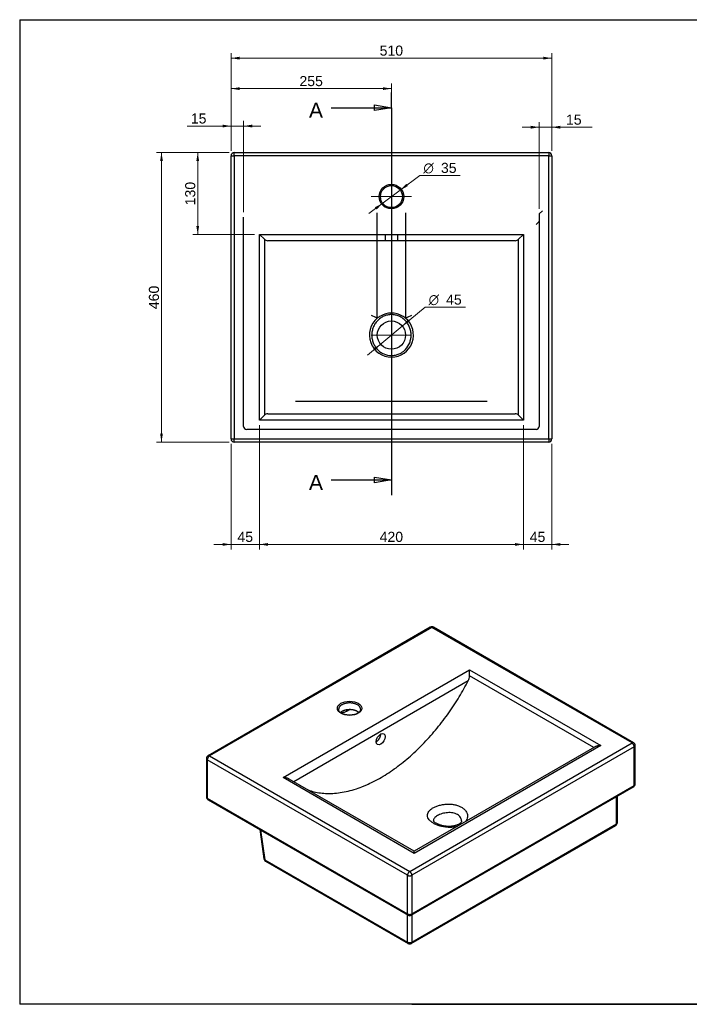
# Model space of a CAD drawing. Header units: millimetres. Extents: x 87 to 2348, y 58 to 1623.
# Tile 1 of 2: x 87 to 1152, y 58 to 1623. Entities that reach past the tile are written whole.
import ezdxf
from ezdxf.enums import TextEntityAlignment as Align
from ezdxf.lldxf.tags import DXFTag

# ---------------------------------------------------------------- set-up
doc = ezdxf.new("R2010")
doc.units = ezdxf.units.MM
for name, color, linetype in [('1', 7, 'Continuous'), ('Default', 7, 'Continuous'), ('Predefinito', 7, 'Continuous'), ('SQUARE_50-A', 7, 'Continuous')]:
    doc.layers.add(name, color=color, linetype=linetype)
doc.styles.add('SEACAD_arial_ttf', font='arial.ttf')
doc.styles.add('SEACAD_semeca1_ttf', font='semeca1.ttf')
tags = doc.linetypes.add('CENTER2', pattern=[28.575, 19.05, -3.175, 3.175, -3.175]).pattern_tags.tags
tags[10:11] = [DXFTag(74, 4), DXFTag(75, 0), DXFTag(340, '0'), DXFTag(46, 0.0), DXFTag(50, 0.0), DXFTag(44, 0.0), DXFTag(45, 0.0)]
tags[8:9] = [DXFTag(74, 4), DXFTag(75, 0), DXFTag(340, '0'), DXFTag(46, 0.0), DXFTag(50, 0.0), DXFTag(44, 0.0), DXFTag(45, 0.0)]
tags[6:7] = [DXFTag(74, 4), DXFTag(75, 0), DXFTag(340, '0'), DXFTag(46, 0.0), DXFTag(50, 0.0), DXFTag(44, 0.0), DXFTag(45, 0.0)]
tags[4:5] = [DXFTag(74, 4), DXFTag(75, 0), DXFTag(340, '0'), DXFTag(46, 0.0), DXFTag(50, 0.0), DXFTag(44, 0.0), DXFTag(45, 0.0)]
tags = doc.linetypes.add('HIDDEN2', pattern=[4.7625, 3.175, -1.5875]).pattern_tags.tags
tags[6:7] = [DXFTag(74, 4), DXFTag(75, 0), DXFTag(340, '0'), DXFTag(46, 0.0), DXFTag(50, 0.0), DXFTag(44, 0.0), DXFTag(45, 0.0)]
tags[4:5] = [DXFTag(74, 4), DXFTag(75, 0), DXFTag(340, '0'), DXFTag(46, 0.0), DXFTag(50, 0.0), DXFTag(44, 0.0), DXFTag(45, 0.0)]

# ---------------------------------------------------------------- blocks, each defined once
blk = doc.blocks.new('SEANNOT_GROUP')
at = {"layer": 'Default', "color": 136, "linetype": 'CENTER2', "lineweight": 9}
for p, q in [((678, 1373.6), (678, 1309.6)), ((710, 1341.6), (646, 1341.6))]:
    blk.add_line(p, q, dxfattribs=at)
blk = doc.blocks.new('SEANNOT_GROUP4')
at = {"layer": 'Default', "color": 136, "linetype": 'CENTER2', "lineweight": 9}
for p, q in [((678, 1153.6), (678, 1089.6)), ((710, 1121.6), (646, 1121.6))]:
    blk.add_line(p, q, dxfattribs=at)
blk = doc.blocks.new('SE1')
at = {"color": 7, "linetype": 'Continuous', "style": 'SEACAD_arial_ttf'}
blk.add_text('A', height=24, dxfattribs=at).set_placement((546.8, 1490.9), align=Align.TOP_LEFT)
blk = doc.blocks.new('SE2')
at = {"color": 7, "linetype": 'Continuous', "style": 'SEACAD_arial_ttf'}
blk.add_text('A', height=24, dxfattribs=at).set_placement((546.8, 899.5), align=Align.TOP_LEFT)
blk = doc.blocks.new('SE3')
at = {"color": 7, "linetype": 'Continuous'}
for points in [[(650.8, 1478.4), (650.8, 1487.5), (678, 1482.9), (650.8, 1478.4)], [(582, 1482.9), (678, 1482.9)]]:
    blk.add_lwpolyline(points, dxfattribs=at)
blk = doc.blocks.new('SE4')
at = {"color": 7, "linetype": 'Continuous'}
for points in [[(650.8, 887), (650.8, 896), (678, 891.5), (650.8, 887)], [(582, 891.5), (678, 891.5)]]:
    blk.add_lwpolyline(points, dxfattribs=at)
blk = doc.blocks.new('SE')
at = {"layer": 'Default', "color": 7, "linetype": 'CENTER2'}
for p, q in [((678, 1482.9), (678, 1506.9)), ((678, 891.5), (678, 867.5))]:
    blk.add_line(p, q, dxfattribs=at)
blk.add_lwpolyline([(678, 1482.9), (678, 891.5)], dxfattribs=at)
at = {"layer": 'Default'}
for name in ['SE1', 'SE3', 'SE2', 'SE4']:
    blk.add_blockref(name, (0, 0), dxfattribs=at)
blk = doc.blocks.new('GDimGGroup')
at = {"layer": 'Default', "linetype": 'Continuous', "lineweight": 9}
for points in [[(436.6, 1563.9), (423, 1561.6), (436.6, 1559.4)], [(919.4, 1563.9), (919.4, 1559.4), (933, 1561.6)]]:
    blk.add_hatch(color=136, dxfattribs=at).paths.add_polyline_path(points)
at = {"layer": 'Default', "color": 136, "linetype": 'Continuous', "lineweight": 9}
for p, q in [((423, 1414.6), (423, 1569.6)), ((933, 1414.6), (933, 1569.6)), ((423, 1561.6), (933, 1561.6))]:
    blk.add_line(p, q, dxfattribs=at)
at = {"layer": 'Default', "color": 136, "linetype": 'Continuous', "lineweight": 9, "style": 'SEACAD_arial_ttf'}
blk.add_text('510', height=16, dxfattribs=at).set_placement((659.2, 1581.6), align=Align.TOP_LEFT)
blk = doc.blocks.new('GDimGGroup1')
at = {"layer": 'Default', "linetype": 'Continuous', "lineweight": 9}
for points in [[(310.1, 1398), (314.6, 1398), (312.3, 1411.6)], [(310.1, 965.2), (312.3, 951.6), (314.6, 965.2)]]:
    blk.add_hatch(color=136, dxfattribs=at).paths.add_polyline_path(points)
at = {"layer": 'Default', "color": 136, "linetype": 'Continuous', "lineweight": 9}
for p, q in [((420, 1411.6), (304.3, 1411.6)), ((312.3, 1411.6), (312.3, 951.6)), ((420, 951.6), (304.3, 951.6))]:
    blk.add_line(p, q, dxfattribs=at)
at = {"layer": 'Default', "color": 136, "linetype": 'Continuous', "lineweight": 9, "style": 'SEACAD_arial_ttf'}
blk.add_text('460', height=16, rotation=90, dxfattribs=at).set_placement((292.3, 1162.8), align=Align.TOP_LEFT)
blk = doc.blocks.new('GDimGGroup2')
at = {"layer": 'Default', "linetype": 'Continuous', "lineweight": 9}
for points in [[(704.3, 1146.4), (695.3, 1136), (707.2, 1142.9)], [(648.8, 1100.3), (651.7, 1096.8), (660.7, 1107.2)]]:
    blk.add_hatch(color=136, dxfattribs=at).paths.add_polyline_path(points)
at = {"layer": 'Default', "color": 136, "linetype": 'Continuous', "lineweight": 9}
for p, q in [((695.3, 1136), (731.5, 1166)), ((731.5, 1166), (795.6, 1166)), ((639.8, 1089.9), (695.3, 1136))]:
    blk.add_line(p, q, dxfattribs=at)
for s, style, p in [('O', 'SEACAD_semeca1_ttf', (737.1, 1186)), ('45', 'SEACAD_arial_ttf', (764.9, 1186))]:
    blk.add_text(s, height=16, dxfattribs=dict(at, style=style)).set_placement(p, align=Align.TOP_LEFT)
blk = doc.blocks.new('GDimGGroup3')
at = {"layer": 'Default', "linetype": 'Continuous', "lineweight": 9}
for points in [[(701.6, 1362), (692, 1352.1), (704.3, 1358.4)], [(651.7, 1324.8), (654.4, 1321.2), (664, 1331.1)]]:
    blk.add_hatch(color=136, dxfattribs=at).paths.add_polyline_path(points)
at = {"layer": 'Default', "color": 136, "linetype": 'Continuous', "lineweight": 9}
for p, q in [((692, 1352.1), (723.2, 1375.3)), ((723.2, 1375.3), (787.3, 1375.3)), ((642.2, 1314.9), (692, 1352.1))]:
    blk.add_line(p, q, dxfattribs=at)
for s, style, p in [('O', 'SEACAD_semeca1_ttf', (728.8, 1395.3)), ('35', 'SEACAD_arial_ttf', (756.7, 1395.3))]:
    blk.add_text(s, height=16, dxfattribs=dict(at, style=style)).set_placement(p, align=Align.TOP_LEFT)
blk = doc.blocks.new('GDimGGroup4')
at = {"layer": 'Default', "linetype": 'Continuous', "lineweight": 9}
for points in [[(436.6, 1515.5), (423, 1513.2), (436.6, 1511)], [(664.4, 1515.5), (664.4, 1511), (678, 1513.2)]]:
    blk.add_hatch(color=136, dxfattribs=at).paths.add_polyline_path(points)
at = {"layer": 'Default', "color": 136, "linetype": 'Continuous', "lineweight": 9}
for p, q in [((423, 1414.6), (423, 1521.2)), ((678, 1381.6), (678, 1521.2)), ((423, 1513.2), (678, 1513.2))]:
    blk.add_line(p, q, dxfattribs=at)
at = {"layer": 'Default', "color": 136, "linetype": 'Continuous', "lineweight": 9, "style": 'SEACAD_arial_ttf'}
blk.add_text('255', height=16, dxfattribs=at).set_placement((531.7, 1533.2), align=Align.TOP_LEFT)
blk = doc.blocks.new('GDimGGroup5')
at = {"layer": 'Default', "linetype": 'Continuous', "lineweight": 9}
for points in [[(409.4, 786.7), (423, 789), (409.4, 791.2)], [(481.8, 786.7), (481.8, 791.2), (468.2, 789)]]:
    blk.add_hatch(color=136, dxfattribs=at).paths.add_polyline_path(points)
at = {"layer": 'Default', "color": 136, "linetype": 'Continuous', "lineweight": 9}
for p, q in [((468.2, 978.6), (468.2, 781)), ((423, 948.6), (423, 781)), ((395.8, 789), (495.4, 789))]:
    blk.add_line(p, q, dxfattribs=at)
at = {"layer": 'Default', "color": 136, "linetype": 'Continuous', "lineweight": 9, "style": 'SEACAD_arial_ttf'}
blk.add_text('45', height=16, dxfattribs=at).set_placement((433.1, 809), align=Align.TOP_LEFT)
blk = doc.blocks.new('GDimGGroup6')
at = {"layer": 'Default', "linetype": 'Continuous', "lineweight": 9}
for points in [[(481.8, 786.7), (481.8, 791.2), (468.2, 789)], [(874.2, 786.7), (887.8, 789), (874.2, 791.2)]]:
    blk.add_hatch(color=136, dxfattribs=at).paths.add_polyline_path(points)
at = {"layer": 'Default', "color": 136, "linetype": 'Continuous', "lineweight": 9}
for p, q in [((468.2, 978.6), (468.2, 781)), ((887.8, 978.6), (887.8, 781)), ((468.2, 789), (887.8, 789))]:
    blk.add_line(p, q, dxfattribs=at)
at = {"layer": 'Default', "color": 136, "linetype": 'Continuous', "lineweight": 9, "style": 'SEACAD_arial_ttf'}
blk.add_text('420', height=16, dxfattribs=at).set_placement((659.2, 809), align=Align.TOP_LEFT)
blk = doc.blocks.new('GDimGGroup7')
at = {"layer": 'Default', "linetype": 'Continuous', "lineweight": 9}
for points in [[(874.2, 786.7), (887.8, 789), (874.2, 791.2)], [(946.6, 786.7), (946.6, 791.2), (933, 789)]]:
    blk.add_hatch(color=136, dxfattribs=at).paths.add_polyline_path(points)
at = {"layer": 'Default', "color": 136, "linetype": 'Continuous', "lineweight": 9}
for p, q in [((887.8, 978.6), (887.8, 781)), ((933, 948.6), (933, 781)), ((860.6, 789), (960.2, 789))]:
    blk.add_line(p, q, dxfattribs=at)
at = {"layer": 'Default', "color": 136, "linetype": 'Continuous', "lineweight": 9, "style": 'SEACAD_arial_ttf'}
blk.add_text('45', height=16, dxfattribs=at).set_placement((897.9, 809), align=Align.TOP_LEFT)
blk = doc.blocks.new('GDimGGroup22')
at = {"layer": 'Default', "linetype": 'Continuous', "lineweight": 9}
for points in [[(409.4, 1456), (409.4, 1451.5), (423, 1453.8)], [(456.6, 1456), (443, 1453.8), (456.6, 1451.5)]]:
    blk.add_hatch(color=136, dxfattribs=at).paths.add_polyline_path(points)
at = {"layer": 'Default', "color": 136, "linetype": 'Continuous', "lineweight": 9}
for p, q in [((423, 1414.6), (423, 1461.8)), ((443, 1316.9), (443, 1461.8)), ((353.4, 1453.8), (470.2, 1453.8))]:
    blk.add_line(p, q, dxfattribs=at)
at = {"layer": 'Default', "color": 136, "linetype": 'Continuous', "lineweight": 9, "style": 'SEACAD_arial_ttf'}
blk.add_text('15', height=16, dxfattribs=at).set_placement((359, 1473.8), align=Align.TOP_LEFT)
blk = doc.blocks.new('GDimGGroup23')
at = {"layer": 'Default', "linetype": 'Continuous', "lineweight": 9}
for points in [[(367.7, 1398), (372.2, 1398), (370, 1411.6)], [(367.7, 1295.2), (370, 1281.6), (372.2, 1295.2)]]:
    blk.add_hatch(color=136, dxfattribs=at).paths.add_polyline_path(points)
at = {"layer": 'Default', "color": 136, "linetype": 'Continuous', "lineweight": 9}
for p, q in [((420, 1411.6), (362, 1411.6)), ((370, 1411.6), (370, 1281.6)), ((460.2, 1281.6), (362, 1281.6))]:
    blk.add_line(p, q, dxfattribs=at)
at = {"layer": 'Default', "color": 136, "linetype": 'Continuous', "lineweight": 9, "style": 'SEACAD_arial_ttf'}
blk.add_text('130', height=16, rotation=90, dxfattribs=at).set_placement((350, 1327.8), align=Align.TOP_LEFT)
blk = doc.blocks.new('GDimGGroup24')
at = {"layer": 'Default', "linetype": 'Continuous', "lineweight": 9}
for points in [[(899.4, 1454.2), (899.4, 1449.6), (913, 1451.9)], [(946.6, 1454.2), (933, 1451.9), (946.6, 1449.6)]]:
    blk.add_hatch(color=136, dxfattribs=at).paths.add_polyline_path(points)
at = {"layer": 'Default', "color": 136, "linetype": 'Continuous', "lineweight": 9}
for p, q in [((913, 1322), (913, 1459.9)), ((933, 1414.6), (933, 1459.9)), ((885.8, 1451.9), (997.3, 1451.9))]:
    blk.add_line(p, q, dxfattribs=at)
at = {"layer": 'Default', "color": 136, "linetype": 'Continuous', "lineweight": 9, "style": 'SEACAD_arial_ttf'}
blk.add_text('15', height=16, dxfattribs=at).set_placement((955.5, 1471.9), align=Align.TOP_LEFT)

msp = doc.modelspace()

# ---------------------------------------------------------------- linework, layer by layer
at = {"layer": '1', "color": 7, "linetype": 'Continuous'}
for p, q in [((86.9, 1622.8), (2274.9, 1622.8)), ((86.9, 1622.8), (86.9, 58.3)), ((2274.9, 58.3), (86.9, 58.3)), ((710.3, 58.5), (2274.9, 58.5))]:
    msp.add_line(p, q, dxfattribs=at)
at = {"layer": 'Predefinito', "color": 7, "linetype": 'Continuous'}
msp.add_line((710.3, 58.5), (710.3, 58.3), dxfattribs=at)
at = {"layer": 'SQUARE_50-A', "color": 7, "linetype": 'Continuous'}
for p, q in [((428, 1411.6), (928, 1411.6)), ((428, 1406.6), (428, 1411.6)), ((928, 1411.6), (928, 1406.6)), ((423, 956.6), (423, 1406.6)), ((423, 1406.6), (428, 1406.6)), ((428, 1406.6), (428, 956.6)), ((928, 1406.6), (428, 1406.6)), ((928, 956.6), (928, 1406.6)), ((928, 1406.6), (933, 1406.6)), ((933, 1406.6), (933, 956.6)), ((468.2, 986.6), (468.2, 1281.6)), ((468.2, 1281.6), (887.8, 1281.6)), ((468.2, 1281.6), (475.9, 1273.8)), ((475.9, 1273.8), (475.9, 994.4)), ((874.8, 1271.6), (481.2, 1271.6)), ((880.1, 1273.8), (887.8, 1281.6)), ((880.1, 994.4), (880.1, 1273.8)), ((887.8, 1281.6), (887.8, 986.6)), ((468.2, 986.6), (475.9, 994.4)), ((887.8, 986.6), (468.2, 986.6)), ((481.2, 996.6), (874.8, 996.6)), ((880.1, 994.4), (887.8, 986.6)), ((423, 956.6), (428, 956.6)), ((428, 956.6), (928, 956.6)), ((428, 951.6), (428, 956.6)), ((928, 956.6), (928, 951.6)), ((928, 956.6), (933, 956.6)), ((928, 951.6), (428, 951.6)), ((739.8, 657.4), (386.3, 453.3)), ((742.3, 657.2), (388.8, 453.1)), ((1060.5, 473.5), (742.3, 657.2)), ((1063, 473.7), (744.8, 657.4)), ((505.6, 418.4), (802.3, 589.7)), ((802.3, 589.7), (1010.9, 469.3)), ((802.3, 580.4), (802.3, 589.7)), ((999.8, 466.3), (802.3, 580.4)), ((800.1, 572.2), (522.6, 412)), ((611.1, 526.4), (606.3, 523.7)), ((707, 269.3), (1060.5, 473.5)), ((1065.5, 408.2), (1065.5, 469.4)), ((1064, 467.3), (710.5, 263.2)), ((1010.9, 469.3), (714.2, 298)), ((1000.9, 466.9), (714.2, 301.4)), ((1064, 406.1), (1064, 467.3)), ((383.8, 449), (383.8, 387.7)), ((703.4, 263.2), (385.2, 446.9)), ((385.2, 446.9), (385.2, 385.7)), ((388.8, 453.1), (707, 269.3)), ((714.2, 298), (505.6, 418.4)), ((714.2, 301.4), (515.6, 416)), ((709.5, 199.7), (1063, 403.8)), ((710.5, 202), (1064, 406.1)), ((385.2, 385.7), (703.4, 202)), ((386.3, 383.4), (704.5, 199.7)), ((1035.8, 344.9), (1035.8, 388.1)), ((1037.2, 346.9), (1037.2, 388.9)), ((710.5, 157.1), (1035.8, 344.9)), ((468.6, 335.8), (475.2, 289.4)), ((470, 335.1), (476.6, 288)), ((709.5, 154.8), (1034.7, 342.6)), ((714.2, 298), (714.2, 301.4)), ((476.6, 288), (703.4, 157.1)), ((477.6, 285.8), (704.5, 154.8)), ((703.4, 202), (703.4, 263.2)), ((710.5, 263.2), (710.5, 202)), ((703.4, 157.1), (703.4, 200.3)), ((710.5, 200.3), (710.5, 157.1))]:
    msp.add_line(p, q, dxfattribs=at)
at = {"layer": 'SQUARE_50-A', "color": 7, "linetype": 'HIDDEN2'}
for p, q in [((655.5, 1315.6), (655.5, 1315.8)), ((655.5, 1300.3), (655.5, 1315.6)), ((700.5, 1315.8), (700.5, 1315.6)), ((700.5, 1315.6), (700.5, 1300.3)), ((918, 1319), (913.1, 1314.1)), ((443, 976.6), (443, 1308.9)), ((655.5, 1280.6), (655.5, 1300.3)), ((700.5, 1300.3), (700.5, 1280.6)), ((908, 1297.4), (912.9, 1302.3)), ((913, 1314), (913, 976.6)), ((655.5, 1148.4), (655.5, 1280.6)), ((668, 1281.6), (688, 1281.6)), ((668, 1281.6), (668, 1271.6)), ((688, 1271.6), (688, 1281.6)), ((700.5, 1280.6), (700.5, 1148.4)), ((525.6, 1016.6), (535.5, 1016.6)), ((535.5, 1016.6), (820.5, 1016.6)), ((820.5, 1016.6), (830.4, 1016.6)), ((908, 971.6), (448, 971.6))]:
    msp.add_line(p, q, dxfattribs=at)
at = {"layer": 'SQUARE_50-A', "color": 7, "linetype": 'Continuous'}
for centre, radius in [((678, 1341.6), 19.5), ((678, 1341.6), 17.5), ((678, 1121.6), 22.5)]:
    msp.add_circle(centre, radius, dxfattribs=at)
for centre, radius, start, end in [((428, 1406.6), 5, 90, 180), ((928, 1406.6), 5, 0, 90), ((481.2, 1279), 7.41, 224.3235, 269.7873), ((874.8, 1279), 7.39, 270.1591, 315.7301), ((481.2, 989.2), 7.39, 90.1591, 135.7301), ((874.8, 989.2), 7.41, 44.3235, 89.7873), ((428, 956.6), 5, 180, 270), ((928, 956.6), 5, 270, 360), ((742.3, 653.1), 5, 60, 120), ((784.2, 580.7), 18, 331.7197, 358.9146), ((1060.5, 469.4), 5, 0, 60), ((388.8, 449), 5, 120, 180), ((1060.5, 408.2), 5, 300, 360), ((388.8, 387.7), 5, 180, 240), ((1032.2, 346.9), 5, 300, 360), ((480.1, 290.1), 5, 187.9882, 240), ((707, 204), 5, 240, 300), ((707, 159.1), 5, 240, 300)]:
    msp.add_arc(centre, radius, start, end, dxfattribs=at)
at = {"layer": 'SQUARE_50-A', "color": 7, "linetype": 'HIDDEN2'}
for centre, radius, start, end in [((678, 1121.6), 35, 130.0052, 49.9948), ((615.2, 1072.5), 85.9, 62.0359, 68.9775), ((678, 1121.6), 35, 120, 130.0052), ((678, 1121.6), 35, 60, 120), ((678, 1121.6), 35, 49.9948, 60), ((740.8, 1072.5), 85.9, 111.0225, 117.9641), ((448, 976.6), 5, 180, 270), ((908, 976.6), 5, 270, 360)]:
    msp.add_arc(centre, radius, start, end, dxfattribs=at)
at = {"layer": 'SQUARE_50-A', "color": 7, "linetype": 'Continuous'}
for centre, major_axis in [((611.5, 528.6), (19.5, 0)), ((661, 479.6), (-5, -8.66))]:
    msp.add_ellipse(centre, major_axis=major_axis, ratio=0.57735, dxfattribs=at)
at = {"layer": 'SQUARE_50-A', "color": 7, "linetype": 'HIDDEN2'}
for points, weights in [([(912.9, 1302.3), (913, 1302.4), (913, 1302.5)], [1, 0.996194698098, 1]), ([(913.1, 1314.1), (913, 1314), (913, 1314)], [1, 0.996194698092, 1])]:
    msp.add_rational_spline(points, weights, degree=2, dxfattribs=at)
at = {"layer": 'SQUARE_50-A', "color": 7, "linetype": 'Continuous'}
for points, knots in [([(646.7, 1121.6), (646.7, 1123.7), (646.9, 1125.8), (647.7, 1129.9), (648.2, 1131.9), (649.8, 1135.8), (650.7, 1137.7), (652.9, 1141.2), (654.2, 1142.9), (657.1, 1145.9), (658.7, 1147.2), (662.1, 1149.7), (663.9, 1150.7), (667.7, 1152.4), (669.7, 1153), (673.8, 1153.9), (675.9, 1154.1), (680, 1154.1), (682.2, 1153.9), (686.2, 1153), (688.2, 1152.4), (692.1, 1150.7), (693.9, 1149.7), (697.3, 1147.3), (698.9, 1145.9), (701.8, 1142.9), (703, 1141.2), (705.3, 1137.7), (706.2, 1135.8), (707.7, 1131.9), (708.3, 1129.9), (709.1, 1125.8), (709.3, 1123.7), (709.3, 1119.5), (709.1, 1117.5), (708.3, 1113.4), (707.8, 1111.3), (705.5, 1105.5), (703.2, 1101.9), (698.9, 1097.4), (697.4, 1096), (693.9, 1093.6), (692.1, 1092.5), (688.3, 1090.9), (686.3, 1090.2), (682.2, 1089.3), (680.2, 1089.1), (673.9, 1089.1), (669.7, 1090), (663.9, 1092.5), (662.1, 1093.5), (658.7, 1095.9), (657.1, 1097.3), (654.3, 1100.3), (653, 1102), (650.7, 1105.5), (649.8, 1107.4), (648.3, 1111.3), (647.7, 1113.3), (646.9, 1117.4), (646.7, 1119.5), (646.7, 1121.6)], [0, 0, 0, 0, 0.03125, 0.03125, 0.0625, 0.0625, 0.09375, 0.09375, 0.125, 0.125, 0.15625, 0.15625, 0.1875, 0.1875, 0.21875, 0.21875, 0.25, 0.25, 0.28125, 0.28125, 0.3125, 0.3125, 0.34375, 0.34375, 0.375, 0.375, 0.40625, 0.40625, 0.4375, 0.4375, 0.46875, 0.46875, 0.5, 0.5, 0.53125, 0.53125, 0.5625, 0.5625, 0.625, 0.625, 0.65625, 0.65625, 0.6875, 0.6875, 0.71875, 0.71875, 0.75, 0.75, 0.8125, 0.8125, 0.84375, 0.84375, 0.875, 0.875, 0.90625, 0.90625, 0.9375, 0.9375, 0.96875, 0.96875, 1, 1, 1, 1]), ([(629, 527), (629, 526.6), (628.9, 526), (628.6, 524.9), (627.9, 523.8), (626.9, 522.6), (625.6, 521.6), (624.1, 520.6), (622.3, 519.7), (620.2, 518.9), (618, 518.4), (615.7, 517.9), (613.3, 517.7), (610.8, 517.7), (608.4, 517.8), (606, 518.1), (603.7, 518.7), (601.6, 519.3), (599.7, 520.1), (598, 521.1), (596.6, 522.1), (595.5, 523.2), (594.7, 524.3), (594.2, 525.4), (594, 526.3), (594, 526.8), (594, 526.9)], [0, 0, 0, 0, 0.039603, 0.083254, 0.124891, 0.169156, 0.212301, 0.255059, 0.297771, 0.340572, 0.38352, 0.426608, 0.469804, 0.513061, 0.556333, 0.599556, 0.642677, 0.685646, 0.728423, 0.770985, 0.81336, 0.85567, 0.898134, 0.941316, 0.986219, 1, 1, 1, 1]), ([(606.3, 523.7), (604.7, 522.7), (603.2, 522.2), (601, 521.6), (600.2, 521.4), (599.2, 521.1), (598.8, 521), (598.5, 520.9)], [0, 0, 0, 0, 0.25, 0.25, 0.375, 0.375, 0.4306782, 0.4306782, 0.4306782, 0.4306782]), ([(744.9, 345.9), (743.4, 346.7), (742.1, 347.7), (739.8, 349.6), (738.7, 350.6), (737.1, 352.6), (736.4, 353.7), (735.5, 355.9), (735.2, 357), (735.1, 359.2), (735.3, 360.3), (736, 362.5), (736.5, 363.5), (738, 365.6), (739, 366.6), (741.3, 368.6), (742.6, 369.5), (745.5, 371.2), (747.2, 372), (750.7, 373.4), (752.5, 374), (756.4, 375), (758.5, 375.5), (762.6, 376.1), (764.6, 376.2), (768.8, 376.4), (770.9, 376.3), (775, 376), (777, 375.7), (780.8, 374.9), (782.6, 374.3), (786.1, 373.1), (787.7, 372.3), (790.7, 370.6), (792, 369.7), (794.4, 367.6), (795.4, 366.5), (797.9, 363), (798.8, 360.4), (799, 356.5), (798.9, 355.1), (798.2, 352.6), (797.6, 351.3), (796.5, 349.5), (796.1, 349), (795.6, 348.4)], [0, 0, 0, 0, 0.03125, 0.03125, 0.0625, 0.0625, 0.09375, 0.09375, 0.125, 0.125, 0.15625, 0.15625, 0.1875, 0.1875, 0.21875, 0.21875, 0.25, 0.25, 0.28125, 0.28125, 0.3125, 0.3125, 0.34375, 0.34375, 0.375, 0.375, 0.40625, 0.40625, 0.4375, 0.4375, 0.46875, 0.46875, 0.5, 0.5, 0.53125, 0.53125, 0.5625, 0.5625, 0.625, 0.625, 0.65625, 0.65625, 0.6875, 0.6875, 0.7031282, 0.7031282, 0.7031282, 0.7031282]), ([(789.6, 349.8), (789.6, 350.7), (789.4, 351.7), (788.8, 353.5), (788.4, 354.4), (787.3, 356.1), (786.6, 357), (785, 358.4), (784, 359.1), (780.9, 360.9), (778.4, 361.8), (774.3, 362.6), (772.9, 362.7), (770, 362.9), (768.5, 362.8), (765.6, 362.6), (764.1, 362.5), (761.2, 361.9), (759.8, 361.6), (757.1, 360.8), (755.8, 360.3), (753.4, 359.3), (752.2, 358.8), (750.1, 357.5), (749.2, 356.9), (747.5, 355.6), (746.8, 354.9), (745.7, 353.4), (745.3, 352.7), (744.7, 351.3), (744.6, 350.5), (744.6, 349.8), (744.6, 349.8), (744.6, 349.8)], [0.3750114, 0.3750114, 0.3750114, 0.3750114, 0.40625, 0.40625, 0.4375, 0.4375, 0.46875, 0.46875, 0.5, 0.5, 0.5625, 0.5625, 0.59375, 0.59375, 0.625, 0.625, 0.65625, 0.65625, 0.6875, 0.6875, 0.71875, 0.71875, 0.75, 0.75, 0.78125, 0.78125, 0.8125, 0.8125, 0.84375, 0.84375, 0.875, 0.875, 0.875143, 0.875143, 0.875143, 0.875143]), ([(753.3, 343.9), (752.9, 344.1), (751.8, 344.5), (750.1, 345.3), (748.4, 346.3), (747.1, 347.2), (746, 348.1), (745.2, 348.9), (744.8, 349.5), (744.6, 349.8), (744.5, 349.9), (744.5, 349.9), (744.5, 349.9)], [0, 0, 0, 0, 0.0530765, 0.1565348, 0.2582558, 0.3548567, 0.448801, 0.5457643, 0.6392173, 0.7290496, 0.8273422, 0.8549423, 0.8549423, 0.8549423, 0.8549423]), ([(782.7, 340.9), (781.7, 340.6), (780.7, 340.4), (777.7, 339.8), (775.7, 339.6), (771.6, 339.3), (769.5, 339.4), (765.3, 339.6), (763.3, 339.9), (759.2, 340.6), (757.2, 341), (753.3, 342.1), (751.5, 342.8), (748, 344.2), (746.4, 345), (744.9, 345.9)], [0.7958928, 0.7958928, 0.7958928, 0.7958928, 0.8125, 0.8125, 0.84375, 0.84375, 0.875, 0.875, 0.90625, 0.90625, 0.9375, 0.9375, 0.96875, 0.96875, 1, 1, 1, 1]), ([(789.5, 349.7), (789.5, 349.5), (789.5, 349.2), (789.3, 348.4), (788.8, 347.6), (788.2, 346.7), (787.2, 345.8), (786, 344.9), (784.5, 344), (782.7, 343.2), (780.6, 342.4), (778.4, 341.8), (776, 341.4), (773.4, 341), (770.7, 340.9), (767.9, 340.9), (765.1, 341.1), (762.3, 341.5), (759.5, 342), (756.9, 342.7), (754.8, 343.4), (753.7, 343.8), (753.3, 343.9)], [0, 0, 0, 0, 0.064931, 0.12317, 0.185015, 0.231072, 0.28063, 0.328821, 0.378044, 0.425576, 0.472642, 0.521133, 0.570177, 0.618849, 0.668804, 0.719285, 0.769864, 0.8212, 0.871991, 0.923082, 0.974382, 1, 1, 1, 1])]:
    msp.add_open_spline(points, degree=3, knots=knots, dxfattribs=at)
for points, weights in [([(742.3, 657.2), (740.8, 658), (739.8, 657.4)], [1, 0.923879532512, 1]), ([(744.8, 657.4), (743.8, 658), (742.3, 657.2)], [1, 0.923879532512, 1]), ([(545.4, 398.8), (683.8, 349.6), (800.1, 572.2)], [1, 0.718873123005, 1]), ([(594, 527), (594, 526.9), (594, 526.9)], [1, 0.999994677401, 1]), ([(613.3, 526.4), (602.8, 527), (596.9, 521.9)], [1, 0.855621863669, 1]), ([(607.4, 526.2), (606.6, 525.2), (606.3, 523.7)], [1, 0.978388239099, 1]), ([(626, 521.9), (621.5, 525.9), (613.3, 526.4)], [1, 0.904892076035, 1]), ([(653.9, 475.5), (661, 479.6), (661, 487.8)], [1, 0.707106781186, 1]), ([(1063, 473.7), (1062, 474.3), (1060.5, 473.5)], [1, 0.923879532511, 1]), ([(1064, 467.3), (1064, 471.4), (1060.5, 473.5)], [1, 0.707106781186, 1]), ([(1064, 467.3), (1065.5, 468.2), (1065.5, 469.4)], [1, 0.923879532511, 1]), ([(1010.9, 469.3), (1005, 469.3), (1000.9, 466.9)], [1, 0.923879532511, 1]), ([(383.8, 449), (383.8, 447.8), (385.2, 446.9)], [1, 0.923879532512, 1]), ([(388.8, 453.1), (385.2, 451), (385.2, 446.9)], [1, 0.707106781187, 1]), ([(388.8, 453.1), (387.3, 453.9), (386.3, 453.3)], [1, 0.923879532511, 1]), ([(515.6, 416), (511.4, 418.4), (505.6, 418.4)], [1, 0.923879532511, 1]), ([(1064, 406.1), (1065.5, 407), (1065.5, 408.2)], [1, 0.923879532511, 1]), ([(1063, 403.8), (1064, 404.4), (1064, 406.1)], [1, 0.923879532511, 1]), ([(383.8, 387.7), (383.8, 386.5), (385.2, 385.7)], [1, 0.923879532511, 1]), ([(385.2, 385.7), (385.2, 384), (386.3, 383.4)], [1, 0.923879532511, 1]), ([(1034.7, 342.6), (1035.8, 343.2), (1035.8, 344.9)], [1, 0.923879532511, 1]), ([(1035.8, 344.9), (1037.2, 345.7), (1037.2, 346.9)], [1, 0.923879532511, 1]), ([(475.2, 289.4), (475.3, 288.5), (476.6, 288)], [1, 0.937277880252, 1]), ([(476.6, 288), (476.6, 286.4), (477.6, 285.8)], [1, 0.923879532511, 1]), ([(707, 269.3), (703.4, 267.3), (703.4, 263.2)], [1, 0.707106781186, 1]), ([(710.5, 263.2), (710.5, 267.3), (707, 269.3)], [1, 0.707106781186, 1]), ([(703.4, 263.2), (707, 261.2), (710.5, 263.2)], [1, 0.707106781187, 1]), ([(703.4, 202), (707, 199.9), (710.5, 202)], [1, 0.707106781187, 1]), ([(703.4, 202), (703.4, 200.3), (704.5, 199.7)], [1, 0.923879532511, 1]), ([(709.5, 199.7), (710.5, 200.3), (710.5, 202)], [1, 0.923879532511, 1]), ([(703.4, 157.1), (703.4, 155.4), (704.5, 154.8)], [1, 0.923879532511, 1]), ([(703.4, 157.1), (707, 155), (710.5, 157.1)], [1, 0.707106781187, 1]), ([(709.5, 154.8), (710.5, 155.4), (710.5, 157.1)], [1, 0.923879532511, 1])]:
    msp.add_rational_spline(points, weights, degree=2, dxfattribs=at)
msp.add_rational_spline([(629, 527), (628.9, 537.1), (611.5, 537.1), (594, 537), (594, 527)], [1, 0.707721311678, 1, 0.707721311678, 1], degree=2, knots=[0, 0, 0, 0.5, 0.5, 1, 1, 1], dxfattribs=at)

# ---------------------------------------------------------------- block references
at = {"layer": 'Default'}
for name in ['GDimGGroup', 'GDimGGroup4', 'SE', 'GDimGGroup22', 'GDimGGroup24', 'GDimGGroup1', 'GDimGGroup23', 'GDimGGroup3', 'SEANNOT_GROUP', 'GDimGGroup2', 'SEANNOT_GROUP4', 'GDimGGroup5', 'GDimGGroup6', 'GDimGGroup7']:
    msp.add_blockref(name, (0, 0), dxfattribs=at)

doc.saveas('drawing.dxf')
